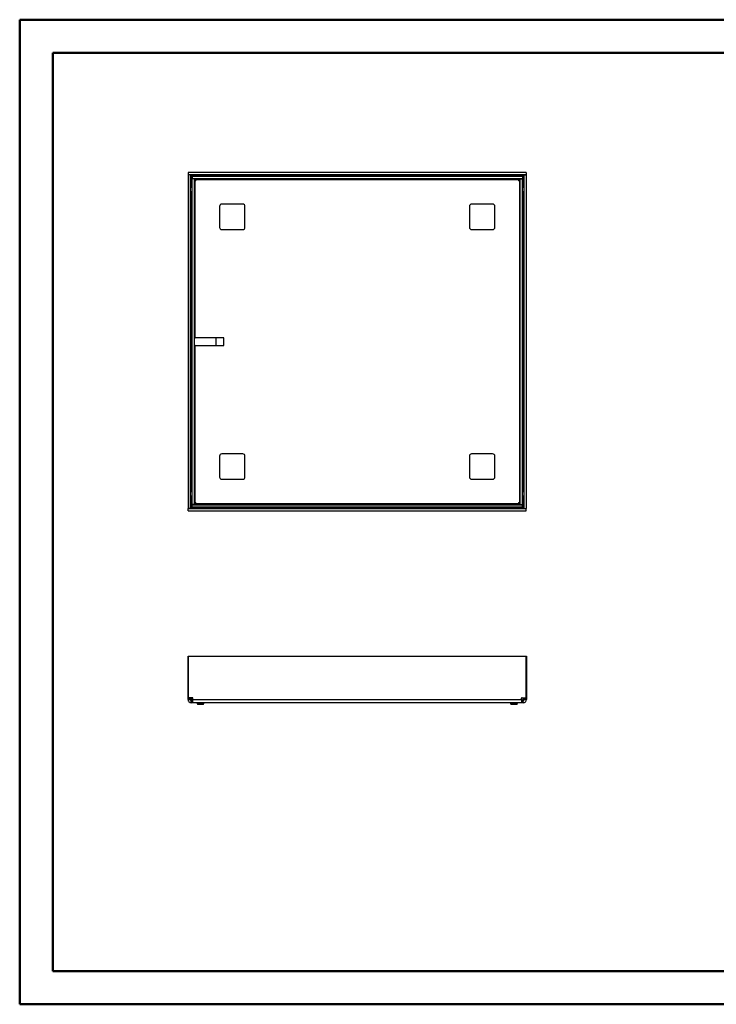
# Model space of a CAD drawing. Header units: millimetres. Extents: x 0 to 420, y 0 to 297.
# Tile 1 of 2: x 0 to 210, y 0 to 297. Entities that reach past the tile are written whole.
import ezdxf

# ---------------------------------------------------------------- set-up
doc = ezdxf.new("R2010")
doc.units = ezdxf.units.MM

msp = doc.modelspace()

# ---------------------------------------------------------------- linework, layer by layer
at = {"color": 7, "linetype": 'Continuous', "lineweight": 50}
for p, q in [((0.38, 0.21), (0.38, 297.21)), ((0.38, 297.21), (420.38, 297.21)), ((10.38, 10.21), (10.38, 287.21)), ((10.38, 287.21), (410.38, 287.21)), ((10.38, 10.21), (410.38, 10.21)), ((0.38, 0.21), (420.38, 0.21))]:
    msp.add_line(p, q, dxfattribs=at)
at = {"color": 7, "linetype": 'Continuous', "lineweight": 25}
for p, q in [((51.13, 250.4), (51.13, 149.76)), ((51.79, 250.4), (51.13, 250.4)), ((51.16, 251.08), (51.16, 250.41)), ((153.09, 251.08), (51.16, 251.08)), ((153.09, 250.41), (51.16, 250.41)), ((51.79, 250.4), (51.79, 149.76)), ((51.88, 250.33), (52.13, 250.08)), ((51.88, 250.33), (51.88, 246.5)), ((55.71, 250.33), (51.88, 250.33)), ((52.13, 250.08), (52.13, 246.82)), ((55.39, 250.08), (52.13, 250.08)), ((52.13, 250.08), (52.33, 249.88)), ((52.33, 249.91), (52.33, 249.25)), ((151.93, 249.91), (52.33, 249.91)), ((55.81, 249.91), (55.39, 250.08)), ((55.71, 250.33), (56.78, 250.33)), ((56.78, 250.33), (56.9, 250.28)), ((58.46, 250.33), (56.78, 250.33)), ((59.04, 250.15), (145.22, 250.15)), ((147.47, 250.33), (145.79, 250.33)), ((147.35, 250.28), (147.47, 250.33)), ((147.47, 250.33), (148.55, 250.33)), ((148.87, 250.08), (148.45, 249.91)), ((152.38, 250.33), (148.55, 250.33)), ((152.13, 250.08), (148.87, 250.08)), ((152.13, 250.08), (151.93, 249.88)), ((151.93, 249.91), (151.93, 249.25)), ((152.38, 250.33), (152.13, 250.08)), ((152.13, 246.82), (152.13, 250.08)), ((152.38, 246.5), (152.38, 250.33)), ((152.46, 149.76), (152.46, 250.4)), ((152.46, 250.4), (153.13, 250.4)), ((153.09, 251.08), (153.09, 250.41)), ((153.13, 149.76), (153.13, 250.4)), ((52.13, 246.82), (52.29, 246.4)), ((52.29, 249.23), (52.29, 150.93)), ((52.96, 249.23), (52.29, 249.23)), ((151.93, 249.25), (52.33, 249.25)), ((52.54, 249.23), (52.54, 249.25)), ((52.96, 249.25), (53.16, 249.04)), ((52.96, 249.23), (52.96, 150.93)), ((53.61, 249.04), (53.16, 249.04)), ((53.16, 249.04), (53.16, 248.6)), ((53.23, 201.25), (53.23, 248.6)), ((53.28, 248.6), (53.23, 248.6)), ((53.61, 248.98), (150.64, 248.98)), ((53.61, 248.98), (53.61, 248.93)), ((151.09, 249.04), (150.64, 249.04)), ((150.64, 248.93), (150.64, 248.98)), ((151.03, 248.6), (150.98, 248.6)), ((151.03, 248.6), (151.03, 151.56)), ((151.29, 249.25), (151.09, 249.04)), ((151.09, 248.6), (151.09, 249.04)), ((151.29, 150.93), (151.29, 249.23)), ((151.29, 249.23), (151.96, 249.23)), ((151.71, 249.25), (151.71, 249.23)), ((151.96, 150.93), (151.96, 249.23)), ((151.96, 246.4), (152.13, 246.82)), ((51.88, 245.42), (51.88, 246.5)), ((51.92, 245.31), (51.88, 245.42)), ((51.88, 245.42), (51.88, 243.75)), ((152.38, 245.42), (152.33, 245.31)), ((152.38, 246.5), (152.38, 245.42)), ((152.38, 243.75), (152.38, 245.42)), ((52.06, 156.99), (52.06, 243.17)), ((60.63, 240.91), (60.63, 234.58)), ((67.63, 241.58), (61.29, 241.58)), ((68.29, 234.58), (68.29, 240.91)), ((135.96, 240.91), (135.96, 234.58)), ((142.96, 241.58), (136.63, 241.58)), ((143.63, 234.58), (143.63, 240.91)), ((152.19, 243.17), (152.19, 156.99)), ((61.29, 233.91), (67.63, 233.91)), ((136.63, 233.91), (142.96, 233.91)), ((52.96, 201.25), (53.23, 201.25)), ((61.96, 201.25), (53.23, 201.25)), ((59.46, 201.25), (59.46, 198.91)), ((61.96, 198.91), (61.96, 201.25)), ((53.23, 198.91), (52.96, 198.91)), ((53.23, 151.56), (53.23, 198.91)), ((53.23, 198.91), (61.96, 198.91)), ((60.63, 165.58), (60.63, 159.25)), ((67.63, 166.25), (61.29, 166.25)), ((68.29, 159.25), (68.29, 165.58)), ((135.96, 165.58), (135.96, 159.25)), ((142.96, 166.25), (136.63, 166.25)), ((143.63, 159.25), (143.63, 165.58)), ((61.29, 158.58), (67.63, 158.58)), ((136.63, 158.58), (142.96, 158.58)), ((51.88, 156.41), (51.88, 154.74)), ((51.88, 154.74), (51.92, 154.85)), ((51.88, 153.66), (51.88, 154.74)), ((152.33, 154.85), (152.38, 154.74)), ((152.38, 154.74), (152.38, 156.41)), ((152.38, 154.74), (152.38, 153.66)), ((51.88, 153.66), (51.88, 149.83)), ((52.29, 153.76), (52.13, 153.34)), ((52.13, 153.34), (52.13, 150.08)), ((53.16, 151.56), (53.16, 151.11)), ((53.23, 151.56), (53.28, 151.56)), ((150.98, 151.56), (151.03, 151.56)), ((151.09, 151.11), (151.09, 151.56)), ((152.13, 153.34), (151.96, 153.76)), ((152.13, 150.08), (152.13, 153.34)), ((152.38, 149.83), (152.38, 153.66)), ((51.79, 149.76), (51.13, 149.76)), ((51.16, 149.08), (51.16, 149.75)), ((51.16, 149.75), (153.09, 149.75)), ((51.16, 149.08), (153.09, 149.08)), ((51.88, 149.83), (52.13, 150.08)), ((51.88, 149.83), (55.71, 149.83)), ((52.13, 150.08), (52.33, 150.28)), ((52.13, 150.08), (55.39, 150.08)), ((52.96, 150.93), (52.29, 150.93)), ((52.33, 150.25), (52.33, 150.91)), ((52.33, 150.91), (151.93, 150.91)), ((52.33, 150.25), (151.93, 150.25)), ((52.54, 150.91), (52.54, 150.93)), ((52.96, 150.91), (53.16, 151.11)), ((53.16, 151.11), (53.61, 151.11)), ((53.61, 151.23), (53.61, 151.18)), ((150.64, 151.18), (53.61, 151.18)), ((55.39, 150.08), (55.81, 150.25)), ((56.78, 149.83), (55.71, 149.83)), ((56.9, 149.88), (56.78, 149.83)), ((56.78, 149.83), (58.46, 149.83)), ((145.22, 150.01), (59.04, 150.01)), ((145.79, 149.83), (147.47, 149.83)), ((147.47, 149.83), (147.35, 149.88)), ((148.55, 149.83), (147.47, 149.83)), ((148.45, 150.25), (148.87, 150.08)), ((148.55, 149.83), (152.38, 149.83)), ((148.87, 150.08), (152.13, 150.08)), ((150.64, 151.18), (150.64, 151.23)), ((150.64, 151.11), (151.09, 151.11)), ((151.29, 150.91), (151.09, 151.11)), ((151.29, 150.93), (151.96, 150.93)), ((151.71, 150.93), (151.71, 150.91)), ((151.93, 150.25), (151.93, 150.91)), ((152.13, 150.08), (151.93, 150.28)), ((152.38, 149.83), (152.13, 150.08)), ((152.46, 149.76), (153.13, 149.76)), ((153.09, 149.08), (153.09, 149.75)), ((51.16, 105.27), (51.13, 105.27)), ((51.13, 105.27), (51.13, 92.67)), ((51.16, 92.67), (51.16, 105.27)), ((51.16, 105.27), (153.09, 105.27)), ((153.09, 92.67), (153.09, 105.27)), ((153.09, 105.27), (153.13, 105.27)), ((153.13, 105.27), (153.13, 92.67)), ((51.13, 92.67), (51.16, 92.67)), ((51.13, 92.51), (51.13, 92.67)), ((51.13, 92.51), (51.79, 92.51)), ((51.13, 92.12), (51.13, 92.51)), ((51.13, 92.12), (51.79, 92.12)), ((52.44, 92.67), (51.16, 92.67)), ((51.79, 92.51), (51.79, 92.67)), ((51.79, 92.12), (51.79, 92.51)), ((52.61, 92.12), (52.61, 92.51)), ((52.61, 92.12), (151.64, 92.12)), ((151.64, 92.12), (151.64, 92.51)), ((151.81, 92.67), (153.09, 92.67)), ((152.46, 92.67), (152.46, 92.51)), ((153.13, 92.51), (152.46, 92.51)), ((152.46, 92.51), (152.46, 92.12)), ((153.13, 92.12), (152.46, 92.12)), ((153.13, 92.67), (153.09, 92.67)), ((153.13, 92.67), (153.13, 92.51)), ((153.13, 92.51), (153.13, 92.12)), ((52.06, 91.19), (52.06, 91.86)), ((52.44, 91.86), (52.06, 91.86)), ((52.44, 91.19), (52.06, 91.19)), ((52.44, 91.19), (52.44, 91.86)), ((52.61, 91.86), (52.44, 91.86)), ((52.61, 91.19), (52.44, 91.19)), ((151.64, 91.19), (52.61, 91.19)), ((53.83, 90.94), (53.93, 90.77)), ((53.83, 90.94), (54.03, 90.94)), ((53.88, 91.19), (53.88, 90.94)), ((53.93, 90.77), (54.1, 90.77)), ((54.1, 90.77), (54.03, 90.94)), ((54.03, 90.94), (54.06, 90.94)), ((54.06, 90.94), (54.06, 91.19)), ((54.1, 90.77), (54.33, 90.77)), ((54.26, 90.94), (54.33, 90.77)), ((54.26, 90.94), (55.49, 90.94)), ((54.3, 91.19), (54.3, 90.94)), ((54.33, 90.77), (55.42, 90.77)), ((55.42, 90.77), (55.49, 90.94)), ((55.42, 90.77), (55.66, 90.77)), ((55.46, 90.94), (55.46, 91.19)), ((55.73, 90.94), (55.66, 90.77)), ((55.66, 90.77), (55.83, 90.77)), ((55.69, 91.19), (55.69, 90.94)), ((55.69, 90.94), (55.73, 90.94)), ((55.73, 90.94), (55.93, 90.94)), ((55.83, 90.77), (55.93, 90.94)), ((55.88, 90.94), (55.88, 91.19)), ((148.33, 90.94), (148.43, 90.77)), ((148.33, 90.94), (148.53, 90.94)), ((148.38, 91.19), (148.38, 90.94)), ((148.43, 90.77), (148.6, 90.77)), ((148.6, 90.77), (148.53, 90.94)), ((148.53, 90.94), (148.56, 90.94)), ((148.56, 90.94), (148.56, 91.19)), ((148.6, 90.77), (148.83, 90.77)), ((148.76, 90.94), (148.83, 90.77)), ((148.76, 90.94), (149.99, 90.94)), ((148.8, 91.19), (148.8, 90.94)), ((148.83, 90.77), (149.92, 90.77)), ((149.92, 90.77), (149.99, 90.94)), ((149.92, 90.77), (150.16, 90.77)), ((149.96, 90.94), (149.96, 91.19)), ((150.23, 90.94), (150.16, 90.77)), ((150.16, 90.77), (150.33, 90.77)), ((150.19, 91.19), (150.19, 90.94)), ((150.19, 90.94), (150.23, 90.94)), ((150.23, 90.94), (150.43, 90.94)), ((150.33, 90.77), (150.43, 90.94)), ((150.38, 90.94), (150.38, 91.19)), ((151.81, 91.86), (151.64, 91.86)), ((151.81, 91.19), (151.64, 91.19)), ((151.81, 91.19), (151.81, 91.86)), ((152.19, 91.86), (151.81, 91.86)), ((152.19, 91.19), (151.81, 91.19)), ((152.19, 91.19), (152.19, 91.86))]:
    msp.add_line(p, q, dxfattribs=at)
for centre, radius, start, end in [((55.96, 250.47), 0.963, 324.4981, 348.654), ((56.41, 249.04), 1.33, 40.6183, 68.1986), ((58.46, 249.33), 1, 35.6853, 90), ((145.79, 249.33), 1, 90, 144.3147), ((147.85, 249.04), 1.33, 111.8014, 139.3817), ((148.3, 250.47), 0.963, 191.346, 215.5019), ((53.28, 248.93), 0.333, 270, 0), ((150.98, 248.93), 0.333, 180, 270), ((52.88, 243.75), 1, 180, 234.3147), ((51.73, 246.25), 0.963, 281.346, 305.5019), ((53.16, 245.8), 1.33, 201.8014, 229.3817), ((152.52, 246.25), 0.963, 234.4981, 258.654), ((151.09, 245.8), 1.33, 310.6183, 338.1986), ((151.38, 243.75), 1, 305.6853, 0), ((61.29, 240.91), 0.667, 90, 180), ((67.63, 240.91), 0.667, 0, 90), ((136.63, 240.91), 0.667, 90, 180), ((142.96, 240.91), 0.667, 0, 90), ((61.29, 234.58), 0.667, 180, 270), ((67.63, 234.58), 0.667, 270, 0), ((136.63, 234.58), 0.667, 180, 270), ((142.96, 234.58), 0.667, 270, 0), ((61.29, 165.58), 0.667, 90, 180), ((67.63, 165.58), 0.667, 0, 90), ((136.63, 165.58), 0.667, 90, 180), ((142.96, 165.58), 0.667, 0, 90), ((61.29, 159.25), 0.667, 180, 270), ((67.63, 159.25), 0.667, 270, 0), ((136.63, 159.25), 0.667, 180, 270), ((142.96, 159.25), 0.667, 270, 0), ((52.88, 156.41), 1, 125.6853, 180), ((53.16, 154.36), 1.33, 130.6183, 158.1986), ((51.73, 153.91), 0.963, 54.4981, 78.654), ((151.38, 156.41), 1, 0, 54.3147), ((151.09, 154.36), 1.33, 21.8014, 49.3817), ((152.52, 153.91), 0.963, 101.346, 125.5019), ((53.28, 151.23), 0.333, 0, 90), ((150.98, 151.23), 0.333, 90, 180), ((55.96, 149.69), 0.963, 11.346, 35.5019), ((56.41, 151.11), 1.33, 291.8014, 319.3817), ((58.46, 150.83), 1, 270, 324.3147), ((145.79, 150.83), 1, 215.6853, 270), ((147.85, 151.11), 1.33, 220.6183, 248.1986), ((148.3, 149.69), 0.963, 144.4981, 168.654), ((52.88, 92.86), 1, 190.5812, 253.9623), ((52.44, 92.51), 0.167, 0, 90), ((151.81, 92.51), 0.167, 90, 180), ((151.38, 92.86), 1, 286.0377, 349.4188)]:
    msp.add_arc(centre, radius, start, end, dxfattribs=at)
for points, knots in [([(51.88, 249.6), (51.88, 249.6), (51.84, 249.6), (51.81, 249.6), (51.8, 249.6), (51.79, 249.6)], [0, 0, 0, 0, 0.029332, 0.514666, 1, 1, 1, 1]), ([(52.61, 250.41), (52.61, 250.41), (52.61, 250.4), (52.61, 250.36), (52.61, 250.33), (52.61, 250.33)], [0, 0, 0, 0, 0.485334, 0.970668, 1, 1, 1, 1]), ([(55.39, 250.08), (55.39, 250.08), (55.41, 250.09), (55.48, 250.12), (55.59, 250.2), (55.67, 250.29), (55.71, 250.33)], [0, 0, 0, 0, 0.007983, 0.195027, 0.636462, 1, 1, 1, 1]), ([(148.55, 250.33), (148.58, 250.29), (148.67, 250.2), (148.78, 250.12), (148.85, 250.09), (148.87, 250.08), (148.87, 250.08)], [0, 0, 0, 0, 0.363538, 0.804973, 0.992017, 1, 1, 1, 1]), ([(151.64, 250.33), (151.64, 250.33), (151.64, 250.36), (151.64, 250.4), (151.64, 250.41), (151.64, 250.41)], [0, 0, 0, 0, 0.029332, 0.514666, 1, 1, 1, 1]), ([(152.46, 249.6), (152.46, 249.6), (152.45, 249.6), (152.41, 249.6), (152.38, 249.6), (152.38, 249.6)], [0, 0, 0, 0, 0.485334, 0.970668, 1, 1, 1, 1]), ([(51.88, 246.5), (51.92, 246.54), (52.01, 246.62), (52.08, 246.73), (52.12, 246.8), (52.12, 246.82), (52.13, 246.82)], [0, 0, 0, 0, 0.363538, 0.804973, 0.992017, 1, 1, 1, 1]), ([(152.13, 246.82), (152.13, 246.82), (152.14, 246.8), (152.17, 246.73), (152.25, 246.62), (152.34, 246.54), (152.38, 246.5)], [0, 0, 0, 0, 0.007983, 0.195027, 0.636462, 1, 1, 1, 1]), ([(52.13, 153.34), (52.12, 153.34), (52.12, 153.36), (52.08, 153.43), (52.01, 153.54), (51.92, 153.62), (51.88, 153.66)], [0, 0, 0, 0, 0.007983, 0.195027, 0.636462, 1, 1, 1, 1]), ([(152.38, 153.66), (152.34, 153.62), (152.25, 153.54), (152.17, 153.43), (152.14, 153.36), (152.13, 153.34), (152.13, 153.34)], [0, 0, 0, 0, 0.363538, 0.804973, 0.992017, 1, 1, 1, 1]), ([(51.79, 150.56), (51.8, 150.56), (51.81, 150.56), (51.84, 150.56), (51.88, 150.56), (51.88, 150.56)], [0, 0, 0, 0, 0.485334, 0.970668, 1, 1, 1, 1]), ([(52.61, 149.83), (52.61, 149.83), (52.61, 149.8), (52.61, 149.76), (52.61, 149.75), (52.61, 149.75)], [0, 0, 0, 0, 0.029332, 0.514666, 1, 1, 1, 1]), ([(55.71, 149.83), (55.67, 149.87), (55.59, 149.96), (55.48, 150.04), (55.41, 150.07), (55.39, 150.08), (55.39, 150.08)], [0, 0, 0, 0, 0.363538, 0.804973, 0.992017, 1, 1, 1, 1]), ([(148.87, 150.08), (148.87, 150.08), (148.85, 150.07), (148.78, 150.04), (148.67, 149.96), (148.58, 149.87), (148.55, 149.83)], [0, 0, 0, 0, 0.007983, 0.195027, 0.636462, 1, 1, 1, 1]), ([(151.64, 149.75), (151.64, 149.75), (151.64, 149.76), (151.64, 149.8), (151.64, 149.83), (151.64, 149.83)], [0, 0, 0, 0, 0.485334, 0.970668, 1, 1, 1, 1]), ([(152.38, 150.56), (152.38, 150.56), (152.41, 150.56), (152.45, 150.56), (152.46, 150.56), (152.46, 150.56)], [0, 0, 0, 0, 0.029332, 0.514666, 1, 1, 1, 1])]:
    msp.add_open_spline(points, degree=3, knots=knots, dxfattribs=at)
for points in [[(53.23, 248.6), (53.19, 248.6), (53.12, 248.6), (53.03, 248.6), (52.97, 248.6), (52.96, 248.6), (52.96, 248.6)], [(53.61, 249.25), (53.61, 249.24), (53.61, 249.23), (53.61, 249.17), (53.61, 249.08), (53.61, 249.01), (53.61, 248.98)], [(150.64, 248.98), (150.64, 249.01), (150.64, 249.08), (150.64, 249.17), (150.64, 249.23), (150.64, 249.24), (150.64, 249.25)], [(151.29, 248.6), (151.29, 248.6), (151.28, 248.6), (151.22, 248.6), (151.13, 248.6), (151.06, 248.6), (151.03, 248.6)], [(52.96, 151.56), (52.96, 151.56), (52.97, 151.56), (53.03, 151.56), (53.12, 151.56), (53.19, 151.56), (53.23, 151.56)], [(151.03, 151.56), (151.06, 151.56), (151.13, 151.56), (151.22, 151.56), (151.28, 151.56), (151.29, 151.56), (151.29, 151.56)], [(53.61, 151.18), (53.61, 151.14), (53.61, 151.07), (53.61, 150.99), (53.61, 150.92), (53.61, 150.92), (53.61, 150.91)], [(150.64, 150.91), (150.64, 150.92), (150.64, 150.92), (150.64, 150.99), (150.64, 151.07), (150.64, 151.14), (150.64, 151.18)], [(51.13, 92.12), (51.14, 92), (51.17, 91.76), (51.38, 91.45), (51.69, 91.23), (51.94, 91.2), (52.06, 91.19)], [(51.79, 92.12), (51.8, 92.09), (51.81, 92.02), (51.87, 91.93), (51.96, 91.87), (52.03, 91.86), (52.06, 91.86)], [(52.61, 91.19), (52.61, 91.2), (52.61, 91.23), (52.61, 91.45), (52.61, 91.76), (52.61, 92), (52.61, 92.12)], [(151.64, 92.12), (151.64, 92), (151.64, 91.76), (151.64, 91.45), (151.64, 91.23), (151.64, 91.2), (151.64, 91.19)], [(152.19, 91.86), (152.23, 91.86), (152.3, 91.87), (152.39, 91.93), (152.45, 92.02), (152.46, 92.09), (152.46, 92.12)], [(152.19, 91.19), (152.32, 91.2), (152.56, 91.23), (152.87, 91.45), (153.08, 91.76), (153.11, 92), (153.13, 92.12)]]:
    msp.add_open_spline(points, degree=3, dxfattribs=at)

doc.saveas('drawing.dxf')
